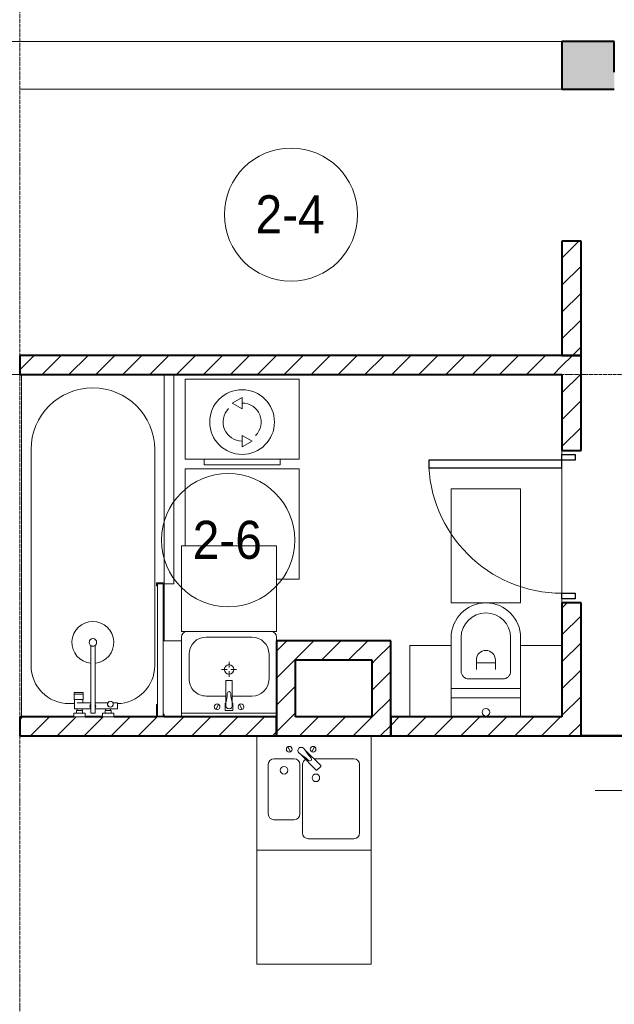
# Model space of a CAD drawing. Header units: millimetres. Extents: x 5617 to 137814, y 7718 to 189336.
# Tile 23 of 97: x 47255 to 50380, y 18890 to 24065. Entities that reach past the tile are written whole.
import ezdxf

# ---------------------------------------------------------------- set-up
doc = ezdxf.new("R2010")
doc.units = ezdxf.units.MM
doc.linetypes.add('ADSK_Линия сетки', pattern=[25, 20, -2.5, 0, -2.5])
doc.linetypes.add('Линия сетки', pattern=[25, 20, -2.5, 0, -2.5])
for name, color, linetype, lineweight in [('Двери', 7, 'Continuous', 18), ('Марки кабельных лотков', 7, 'Continuous', 20), ('Марки помещений', 7, 'Continuous', 20), ('Мебель', 7, 'Continuous', 18), ('Оси', 7, 'Continuous', 9), ('Перекрытия', 7, 'Continuous', 18), ('Сантехнические приборы', 7, 'Continuous', 18), ('Стены разрез', 7, 'Continuous', 40), ('Стены штриховка', 7, 'Continuous', 40), ('Электрооборудование', 7, 'Continuous', 18)]:
    doc.layers.add(name, color=color, linetype=linetype, lineweight=lineweight)
doc.styles.add('Arial_3', font='arial.ttf', dxfattribs={"width": 0.9, "height": 200})
pattern_1 = [(45, (0, 0), (-70.71068, 70.71068), [])]

# ---------------------------------------------------------------- blocks, each defined once
blk = doc.blocks.new('MR_Мойка - Кухонная мойка-2515860-МКСС_К4_L12_41_700_')
at = {"layer": 'Сантехнические приборы', "color": 253, "true_color": 0xaaaaaa}
for p, q in [((-300, 50), (-300, -550)), ((-300, 50), (-300, -550)), ((300, -550), (300, 50)), ((-136.7, -6.7), (-122.6, -33.3)), ((-79, -39), (-69.8, -48.2)), ((-69.8, -48.2), (11.4, -129.4)), ((-45.7, -24.2), (-55, -14.9)), ((35.5, -105.4), (-45.7, -24.2)), ((2.7, -6.7), (-11.4, -33.3)), ((-240, -100), (-240, -360)), ((-104, -70), (-210, -70)), ((-74, -360), (-74, -100)), ((-60, -100), (-60, -460)), ((210, -70), (0.1, -70)), ((240, -460), (240, -100)), ((15.7, -129.4), (35.5, -109.6)), ((-210, -390), (-104, -390)), ((-30, -490), (210, -490)), ((-300, -550), (300, -550))]:
    blk.add_line(p, q, dxfattribs=at)
for centre, radius, start, end in [((-129.7, -20), 15, 360, 180), ((-129.7, -20), 15, 180, 360), ((-67, -26.9), 17, 45, 225), ((-171.5, -230.2), 208.5, 46.5946, 60.8177), ((136.3, 77.5), 208.5, 209.1823, 223.4054), ((-4.3, -20), 15, 360, 180), ((-4.3, -20), 15, 180, 360), ((-210, -100), 30, 90, 180), ((-104, -100), 30, 360, 90), ((-30, -100), 30, 118.5511, 180), ((-21.7, -72.3), 9.19, 225, 45), ((210, -100), 30, 360, 90), ((-157, -130), 20, 360, 180), ((-157, -130), 20, 180, 360), ((10, -170), 20, 360, 180), ((13.5, -127.3), 3, 225, 315), ((13.5, -127.3), 3, 225, 315), ((33.3, -107.5), 3, 315, 45), ((33.3, -107.5), 3, 315, 45), ((10, -170), 20, 180, 360), ((-210, -360), 30, 180, 270), ((-104, -360), 30, 270, 360), ((-30, -460), 30, 180, 270), ((210, -460), 30, 270, 360)]:
    blk.add_arc(centre, radius, start, end, dxfattribs=at)
blk = doc.blocks.new('MR_Зона обслуживания - MR_Зона обслуживания-2638748-МКСС_К4_L12_41_700_')
at = {"layer": 'Мебель', "lineweight": 9}
for p, q in [((300, 0), (-300, 0)), ((-300, 0), (-300, -600)), ((300, -600), (300, 0)), ((-300, -600), (300, -600))]:
    blk.add_line(p, q, dxfattribs=at)
blk = doc.blocks.new('A_DOR_Door - Вн_3_Одинарная_800x2100-2974680-МКСС_К4_L12_41_700_')
at = {"layer": 'Двери', "color": 253, "lineweight": 30, "true_color": 0xaaaaaa}
for p, q in [((-380, 20), (-350, 20)), ((-380, -50), (-380, 20)), ((-350, 20), (-350, -50)), ((350, -50), (350, 20)), ((350, 20), (380, 20)), ((380, 20), (380, -50)), ((-350, -50), (-380, -50)), ((-350, -50), (-350, -750)), ((-310, -50), (-350, -50)), ((-350, -50), (-350, -750)), ((-310, -750), (-310, -50)), ((380, -50), (350, -50)), ((-350, -750), (-310, -750))]:
    blk.add_line(p, q, dxfattribs=at)
at = {"layer": 'Двери', "color": 254, "lineweight": 9, "true_color": 0xd4d4d4}
blk.add_arc((-350, -50), 700, 270, 0, dxfattribs=at)
blk = doc.blocks.new('MR_Стиральная машина - Стиральная машина_450-V49-МКСС_К4_L12_41_700_')
at = {"layer": 'Электрооборудование', "color": 253, "true_color": 0xaaaaaa}
for p, q in [((300, 0), (-300, 0)), ((-300, 0), (-300, -420)), ((300, -420), (300, 0)), ((0, -95), (-52, -125)), ((0, -155), (0, -95)), ((-52, -125), (0, -155)), ((0, -295), (0, -355)), ((52, -325), (0, -295)), ((0, -355), (52, -325)), ((-300, -420), (300, -420)), ((-200, -420), (-200, -450)), ((-200, -450), (200, -450)), ((200, -450), (200, -420))]:
    blk.add_line(p, q, dxfattribs=at)
for radius, start, end in [(170, 360, 180), (100, 135, 270), (100, 315, 90), (170, 180, 360)]:
    blk.add_arc((0, -225), radius, start, end, dxfattribs=at)
blk = doc.blocks.new('MR_Зона обслуживания - MR_Зона обслуживания-V50-МКСС_К4_L12_41_700_')
at = {"layer": 'Мебель', "lineweight": 9}
for p, q in [((300, 0), (-300, 0)), ((-300, 0), (-300, -405)), ((300, -580), (300, 0)), ((181.4, -580), (300, -580))]:
    blk.add_line(p, q, dxfattribs=at)
blk = doc.blocks.new('MR_Ванна - Санузел с ванной_1800x750-V51-МКСС_К4_L12_41_700_')
at = {"layer": 'Сантехнические приборы', "color": 253, "true_color": 0xaaaaaa}
for p, q in [((210, 750.1), (195, 750.1)), ((195, 750.1), (195, 710)), ((200, 715), (200, 745.1)), ((200, 745.1), (210, 745.1)), ((200, 745.1), (200, 715)), ((895, 745.1), (200, 745.1)), ((210, 745.1), (210, 750.1)), ((210, 750), (500, 750)), ((900, 750), (885, 750)), ((885, 750), (885, 745.1)), ((885, 745.1), (895, 745.1)), ((895, 745.1), (895, 715)), ((895, 715), (895, 745.1)), ((900, 710), (900, 750)), ((630, 700), (-505, 700)), ((195, 710), (210, 710)), ((210, 715), (200, 715)), ((200, 715), (895, 715)), ((210, 710), (210, 715)), ((895, 715), (835, 715)), ((835, 715), (835, 710)), ((835, 710), (900, 710)), ((826.3, 504.1), (858, 504.1)), ((826.3, 480.7), (826.3, 504.1)), ((858, 504.1), (858, 386.3)), ((858, 468.3), (866, 468.3)), ((858, 441.4), (858, 468.3)), ((866, 471), (880, 471)), ((866, 439), (866, 471)), ((866, 468.3), (866, 441.4)), ((880, 484.8), (900, 484.8)), ((880, 425), (880, 484.8)), ((880, 471), (880, 439)), ((900, 484.8), (900, 425)), ((826.3, 386.3), (826.3, 453.7)), ((866, 441.4), (858, 441.4)), ((880, 439), (866, 439)), ((900, 425), (880, 425)), ((524.9, 386.3), (880, 386.3)), ((880, 363.7), (524.9, 363.7)), ((826.3, 291.7), (826.3, 363.7)), ((858, 363.7), (858, 291.7)), ((880, 386.3), (880, 363.7)), ((770.9, 276.9), (770.9, 323.9)), ((770.9, 323.9), (780, 323.9)), ((780, 276.9), (780, 323.9)), ((780, 323.9), (807.5, 323.9)), ((780, 323.9), (780, 276.9)), ((807.5, 323.9), (807.5, 276.9)), ((807.5, 278.8), (807.5, 321.6)), ((807.5, 321.6), (826.3, 321.6)), ((858, 291.7), (858, 318.6)), ((858, 318.6), (866, 318.6)), ((866, 289), (866, 321)), ((866, 321), (880, 321)), ((866, 318.6), (866, 291.7)), ((880, 275.2), (880, 335)), ((880, 335), (900, 335)), ((880, 321), (880, 289)), ((900, 335), (900, 275.2)), ((780, 276.9), (770.9, 276.9)), ((807.5, 276.9), (780, 276.9)), ((858, 278.8), (807.5, 278.8)), ((830, 250), (830, 278.8)), ((858, 291.7), (858, 278.8)), ((866, 291.7), (858, 291.7)), ((880, 289), (866, 289)), ((900, 275.2), (880, 275.2)), ((900, 0), (-900, 0)), ((-505, 50), (630, 50))]:
    blk.add_line(p, q, dxfattribs=at)
for centre, radius, start, end in [((-505, 375), 325, 90, 270), ((630, 500), 200, 1.1857, 90), ((508.5, 375), 110, 5.916, 354.084), ((832.8, 467.2), 15, 90, 270), ((832.8, 467.2), 15, 244.0483, 115.9517), ((832.8, 467.2), 15, 270, 90), ((508.5, 375), 20, 90, 270), ((508.5, 375), 20, 270, 90), ((508.5, 375), 20, 325.4667, 34.5333), ((843.9, 375), 15.5, 47.0093, 132.9907), ((843.9, 375), 15.5, 227.0093, 312.9907), ((630, 250), 200, 270, 360)]:
    blk.add_arc(centre, radius, start, end, dxfattribs=at)
blk = doc.blocks.new('MR_Зона обслуживания - MR_Зона обслуживания-2638739-МКСС_К4_L12_41_700_')
at = {"layer": 'Мебель', "lineweight": 9}
for p, q in [((550, 50), (-550, 50)), ((-550, 0), (545.1, 0)), ((550, 0.1), (550, 50))]:
    blk.add_line(p, q, dxfattribs=at)
blk = doc.blocks.new('MR_Унитаз напольный - Санузел с ванной-V52-МКСС_К4_L12_41_700_')
at = {"layer": 'Сантехнические приборы', "color": 253, "true_color": 0xaaaaaa}
for p, q in [((-182.5, 0), (-182.5, 267.5)), ((-130, 267.5), (-130, 90)), ((130, 90), (130, 267.5)), ((182.5, 267.5), (182.5, 0)), ((-50, 150), (-50, 100)), ((-50, 135), (50, 135)), ((50, 100), (50, 150)), ((182.5, 0), (-182.5, 0)), ((-182.5, -50), (-182.5, 0)), ((-182.5, 0), (182.5, 0)), ((-90, 50), (90, 50)), ((182.5, 0), (182.5, -50)), ((-182.5, -50), (182.5, -50)), ((-182.5, -149.7), (-182.5, -50)), ((182.5, -50), (-182.5, -50)), ((182.5, -50), (182.5, -149.7))]:
    blk.add_line(p, q, dxfattribs=at)
for centre, radius, start, end in [((0, 267.5), 182.5, 0, 180), ((0, 267.5), 130, 360, 180), ((0, 150), 50, 360, 180), ((-90, 90), 40, 180, 270), ((90, 90), 40, 270, 360), ((0, -125), 20, 360, 180), ((0, -125), 20, 180, 360)]:
    blk.add_arc(centre, radius, start, end, dxfattribs=at)
blk = doc.blocks.new('MR_Зона обслуживания - MR_Зона обслуживания-V7-МКСС_К4_L12_41_700_')
at = {"layer": 'Мебель', "lineweight": 9}
for p, q in [((182.5, 600), (-182.5, 600)), ((-182.5, 600), (-182.5, 0)), ((182.5, 0), (182.5, 600)), ((-182.5, 0), (182.5, 0))]:
    blk.add_line(p, q, dxfattribs=at)
blk = doc.blocks.new('MR_Тумба-Умывальник с зеркалом - Тумба-умывальник_500-2515854-МКСС_К4_L12_41_700_')
at = {"layer": 'Сантехнические приборы', "color": 253, "true_color": 0xaaaaaa}
for p, q in [((-250, -20), (250, -20)), ((-69.7, -39.8), (-55.6, -66.3)), ((20, -33.1), (-20, -33.1)), ((-20, -33.1), (-20, -73.1)), ((20, -73.1), (20, -33.1)), ((69.7, -39.8), (55.6, -66.3)), ((-20, -73.1), (-17, -73.1)), ((-17, -60), (-17, -73.1)), ((-17, -73.1), (-17, -187.9)), ((17, -73.1), (17, -60)), ((17, -187.9), (17, -73.1)), ((17, -73.1), (20, -73.1)), ((-17, -110), (-120, -110)), ((120, -110), (17, -110)), ((-210, -200), (-210, -330)), ((-14, -190.9), (14, -190.9)), ((210, -330), (210, -200)), ((-10, -250), (-40, -250)), ((0, -210), (0, -240)), ((40, -250), (10, -250)), ((0, -290), (0, -260)), ((-250, -400), (-250, -420)), ((250, -420), (250, -400)), ((-120, -420), (120, -420))]:
    blk.add_line(p, q, dxfattribs=at)
for centre, radius, start, end in [((-62.7, -53.1), 15, 360, 180), ((0, -60), 17, 360, 180), ((62.7, -53.1), 15, 360, 180), ((-62.7, -53.1), 15, 180, 360), ((-217.6, -129.9), 208.5, 1.5946, 15.8177), ((217.6, -129.9), 208.5, 164.1823, 178.4054), ((62.7, -53.1), 15, 180, 360), ((-120, -200), 90, 90, 180), ((0, -124.1), 9.19, 180, 360), ((120, -200), 90, 360, 90), ((-14, -187.9), 3, 180, 270), ((-14, -187.9), 3, 195, 255), ((14, -187.9), 3, 270, 0), ((14, -187.9), 3, 285, 345), ((0, -250), 25, 0, 180), ((0, -250), 25, 180, 0), ((-120, -330), 90, 180, 270), ((120, -330), 90, 270, 360), ((-220, -420), 30, 180, 270), ((220, -420), 30, 270, 360)]:
    blk.add_arc(centre, radius, start, end, dxfattribs=at)
blk = doc.blocks.new('MR_Зона обслуживания - MR_Зона обслуживания-2638755-МКСС_К4_L12_41_700_')
at = {"layer": 'Мебель', "lineweight": 9}
for p, q in [((250, 0), (-250, 0)), ((-250, 0), (-250, -450)), ((250, -450), (250, 0)), ((-250, -450), (250, -450))]:
    blk.add_line(p, q, dxfattribs=at)
blk = doc.blocks.new('MR_Зона обслуживания - MR_Зона обслуживания-V53-МКСС_К4_L12_41_700_')
at = {"layer": 'Мебель', "lineweight": 9}
for p, q in [((-50, 0), (-50, -400)), ((-50, -400), (45.7, -400))]:
    blk.add_line(p, q, dxfattribs=at)
blk = doc.blocks.new('MR_Зона обслуживания - MR_Зона обслуживания-V54-МКСС_К4_L12_41_700_')
at = {"layer": 'Мебель', "lineweight": 9}
blk.add_line((-50, 0), (-50, -300), dxfattribs=at)
blk = doc.blocks.new('MR_Зона обслуживания - MR_Зона обслуживания-V60-МКСС_К4_L12_41_700_')
at = {"layer": 'Мебель', "lineweight": 9}
blk.add_line((108.75, 425), (-108.75, 425), dxfattribs=at)
blk = doc.blocks.new('MR_Зона обслуживания - MR_Зона обслуживания-V61-МКСС_К4_L12_41_700_')
at = {"layer": 'Мебель', "lineweight": 9}
for p, q in [((108.8, 425), (-108.8, 425)), ((-108.8, 425), (-108.8, 50.3))]:
    blk.add_line(p, q, dxfattribs=at)
blk = doc.blocks.new('135_SLK_K4_AR_rvt-1-МКСС_К4_L12_41_700_')
at = {"layer": 'Стены разрез', "lineweight": 18, "true_color": 0xcbcbcb}
h = blk.add_hatch(color=9, dxfattribs=at)
h.paths.add_polyline_path([(116025, 23700), (116025, 23950), (115775, 23950), (115775, 23700)])
h.paths.add_polyline_path([(114400, 23700), (114675, 23700), (114675, 23950), (114400, 23950), (114400, 23790)])
at = {"layer": 'Стены разрез', "lineweight": 9, "true_color": 0xaaaaaa}
h = blk.add_hatch(dxfattribs=at)
h.set_pattern_fill('FP_3', color=253, style=0, pattern_type=2)
h.set_pattern_definition(pattern_1)
h.paths.add_polyline_path([(114500, 22300), (114500, 22900), (114400, 22900), (114400, 22300)])
h = blk.add_hatch(dxfattribs=at)
h.set_pattern_fill('FP_3', color=253, style=0, pattern_type=2)
h.set_pattern_definition(pattern_1)
h.paths.add_polyline_path([(114400, 22200), (114400, 22300), (111550, 22300), (111550, 22200), (113436.2, 22200)])
h = blk.add_hatch(dxfattribs=at)
h.set_pattern_fill('FP_3', color=253, style=0, pattern_type=2)
h.set_pattern_definition(pattern_1)
h.paths.add_polyline_path([(114400, 20400), (114500, 20400), (114500, 21000), (114400, 21000), (114400, 20563.8)])
h.paths.add_polyline_path([(114500, 21800), (114500, 22300), (114400, 22300), (114400, 21800)])
h = blk.add_hatch(dxfattribs=at)
h.set_pattern_fill('FP_3', color=253, style=0, pattern_type=2)
h.set_pattern_definition(pattern_1)
h.paths.add_polyline_path([(113000, 20400), (113000, 20800), (112900, 20800), (112900, 20400), (112911.8, 20400)])
h = blk.add_hatch(dxfattribs=at)
h.set_pattern_fill('FP_3', color=253, style=0, pattern_type=2)
h.set_pattern_definition(pattern_1)
h.paths.add_polyline_path([(113500, 20700), (113500, 20800), (113000, 20800), (113000, 20700), (113436.2, 20700)])
h = blk.add_hatch(dxfattribs=at)
h.set_pattern_fill('FP_3', color=253, style=0, pattern_type=2)
h.set_pattern_definition(pattern_1)
h.paths.add_polyline_path([(113436.2, 20400), (113500, 20400), (113500, 20700), (113400, 20700), (113400, 20400)])
h = blk.add_hatch(dxfattribs=at)
h.set_pattern_fill('FP_3', color=253, style=0, pattern_type=2)
h.set_pattern_definition(pattern_1)
h.paths.add_polyline_path([(112900, 20300), (112900, 20400), (111550, 20400), (111550, 20300), (112737, 20300)])
h = blk.add_hatch(dxfattribs=at)
h.set_pattern_fill('FP_3', color=253, style=0, pattern_type=2)
h.set_pattern_definition(pattern_1)
h.paths.add_polyline_path([(113500, 20300), (113500, 20400), (112900, 20400), (112900, 20300), (113436.2, 20300)])
h = blk.add_hatch(dxfattribs=at)
h.set_pattern_fill('FP_3', color=253, style=0, pattern_type=2)
h.set_pattern_definition(pattern_1)
h.paths.add_polyline_path([(114500, 20300), (114500, 20400), (113500, 20400), (113500, 20300), (114135.5, 20300)])
at = {"layer": 'Перекрытия', "color": 253, "true_color": 0xaaaaaa}
for p, q in [((109550, 23950), (114400, 23950)), ((114400, 23700), (111550, 23700)), ((114400, 21800), (114400, 21780)), ((114400, 21780), (114400, 21800)), ((114400, 21710), (114400, 21050)), ((114400, 21050), (114400, 21710)), ((114400, 21020), (114400, 21000)), ((114400, 21000), (114400, 21020))]:
    blk.add_line(p, q, dxfattribs=at)
at = {"layer": 'Стены разрез', "color": 253, "true_color": 0xaaaaaa}
for p, q in [((114675, 23950), (114400, 23950)), ((114400, 23950), (114400, 23700)), ((114675, 23790), (114675, 23950)), ((114400, 23700), (114675, 23700)), ((114500, 22900), (114400, 22900)), ((114400, 22900), (114400, 22300)), ((114500, 22300), (114500, 22900)), ((114400, 22300), (111550, 22300)), ((111550, 22300), (111550, 22200)), ((114500, 22300), (114400, 22300)), ((114400, 22300), (114500, 22300)), ((114500, 21800), (114500, 22300)), ((111550, 22200), (114400, 22200)), ((114400, 22200), (114400, 21800)), ((114400, 21800), (114500, 21800)), ((114500, 21000), (114400, 21000)), ((114400, 21000), (114400, 20400)), ((114500, 20400), (114500, 21000)), ((113000, 20800), (112900, 20800)), ((112900, 20800), (112900, 20400)), ((113500, 20800), (113000, 20800)), ((113500, 20700), (113500, 20800)), ((113000, 20400), (113000, 20700)), ((113000, 20700), (113400, 20700)), ((113400, 20700), (113400, 20400)), ((113500, 20400), (113500, 20700)), ((111834.7, 20400), (111550, 20400)), ((111550, 20400), (111550, 20300)), ((111984.5, 20400), (111894.5, 20400)), ((112269.5, 20400), (112044.2, 20400)), ((112900, 20400), (112309.5, 20400)), ((112900, 20300), (112900, 20400)), ((112900, 20400), (112900, 20300)), ((113400, 20400), (113000, 20400)), ((113500, 20300), (113500, 20400)), ((114400, 20400), (113500, 20400)), ((113500, 20400), (113500, 20300)), ((114500, 20300.8), (114500, 20400)), ((111550, 20300), (112900, 20300)), ((112900, 20300), (113500, 20300)), ((113500, 20300), (114500, 20300)), ((114949.6, 20300.8), (114500, 20300.8)), ((114500, 20300), (114949.6, 20300))]:
    blk.add_line(p, q, dxfattribs=at)
at = {"layer": 'Стены штриховка', "color": 253, "true_color": 0xaaaaaa}
for p, q in [((114500, 20300.8), (114500, 20300)), ((114500, 20300), (114500, 20300.8))]:
    blk.add_line(p, q, dxfattribs=at)
at = {"layer": 'Двери', "color": 253, "lineweight": 18, "true_color": 0xaaaaaa, "rotation": 270}
blk.add_blockref('A_DOR_Door - Вн_3_Одинарная_800x2100-2974680-МКСС_К4_L12_41_700_', (114450, 21400), dxfattribs=at)
at = {"layer": 'Мебель', "color": 253, "lineweight": 18, "true_color": 0xaaaaaa}
for name, p, rotation in [('MR_Зона обслуживания - MR_Зона обслуживания-2638739-МКСС_К4_L12_41_700_', (112309.5, 21650), 269.9999999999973), ('MR_Зона обслуживания - MR_Зона обслуживания-2638755-МКСС_К4_L12_41_700_', (112650.3, 20850), 180), ('MR_Зона обслуживания - MR_Зона обслуживания-V53-МКСС_К4_L12_41_700_', (112350.3, 20400), 180), ('MR_Зона обслуживания - MR_Зона обслуживания-V54-МКСС_К4_L12_41_700_', (112950.3, 20400), 180)]:
    blk.add_blockref(name, p, dxfattribs=dict(at, rotation=rotation))
for name, p in [('MR_Зона обслуживания - MR_Зона обслуживания-V50-МКСС_К4_L12_41_700_', (112718.9, 21705)), ('MR_Зона обслуживания - MR_Зона обслуживания-V7-МКСС_К4_L12_41_700_', (114000, 20999.7)), ('MR_Зона обслуживания - MR_Зона обслуживания-V61-МКСС_К4_L12_41_700_', (113708.8, 20349.7)), ('MR_Зона обслуживания - MR_Зона обслуживания-V60-МКСС_К4_L12_41_700_', (114291.3, 20349.7)), ('MR_Зона обслуживания - MR_Зона обслуживания-2638748-МКСС_К4_L12_41_700_', (113096.5, 19700))]:
    blk.add_blockref(name, p, dxfattribs=at)
at = {"layer": 'Сантехнические приборы', "color": 253, "lineweight": 18, "true_color": 0xaaaaaa}
for name, p, rotation in [('MR_Ванна - Санузел с ванной_1800x750-V51-МКСС_К4_L12_41_700_', (111559.5, 21300), 269.9999999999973), ('MR_Тумба-Умывальник с зеркалом - Тумба-умывальник_500-2515854-МКСС_К4_L12_41_700_', (112650.3, 20400), 180)]:
    blk.add_blockref(name, p, dxfattribs=dict(at, rotation=rotation))
for name, p in [('MR_Унитаз напольный - Санузел с ванной-V52-МКСС_К4_L12_41_700_', (114000, 20549.7)), ('MR_Мойка - Кухонная мойка-2515860-МКСС_К4_L12_41_700_', (113096.5, 20250))]:
    blk.add_blockref(name, p, dxfattribs=at)
at = {"layer": 'Электрооборудование', "color": 253, "lineweight": 18, "true_color": 0xaaaaaa}
blk.add_blockref('MR_Стиральная машина - Стиральная машина_450-V49-МКСС_К4_L12_41_700_', (112718.9, 22175), dxfattribs=at)
blk = doc.blocks.new('050_Марка_Помещение - Номер-620969-МКСС_К4_L12_41_700_')
at = {"layer": 'Марки помещений'}
blk.add_circle((0, 0), 3.5, dxfattribs=at)
blk = doc.blocks.new('_СС_Марка лотка - 03_Размер _ КСБ_СС _ Отметка низа _полка 25_-1604714-МКСС_К4_L12_41_700_')
at = {"layer": 'Марки кабельных лотков'}
blk.add_line((0, 0), (25, 0), dxfattribs=at)

msp = doc.modelspace()

# ---------------------------------------------------------------- linework, layer by layer
at = {"layer": 'Оси', "linetype": 'Линия сетки'}
msp.add_line((47255.4, 12025.7), (47255.4, 33080), dxfattribs=at)
at = {"layer": 'Оси', "linetype": 'ADSK_Линия сетки'}
msp.add_line((72455.4, 22200), (25603.7, 22200), dxfattribs=at)

# ---------------------------------------------------------------- block references
at = {"lineweight": 5}
msp.add_blockref('135_SLK_K4_AR_rvt-1-МКСС_К4_L12_41_700_', (-64294.6, 0), dxfattribs=at)
at = {"layer": 'Марки кабельных лотков', "xscale": 99.99999999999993, "yscale": 99.99999999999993, "zscale": 99.99999999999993}
msp.add_blockref('_СС_Марка лотка - 03_Размер _ КСБ_СС _ Отметка низа _полка 25_-1604714-МКСС_К4_L12_41_700_', (50279.1, 20013.8), dxfattribs=at)
at = {"layer": 'Марки помещений', "xscale": 99.99999999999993, "yscale": 99.99999999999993, "zscale": 99.99999999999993}
for p in [(48681.4, 23040.4), (48351.3, 21329.4)]:
    msp.add_blockref('050_Марка_Помещение - Номер-620969-МКСС_К4_L12_41_700_', p, dxfattribs=at)

# ---------------------------------------------------------------- texts
at = {"layer": 'Марки помещений', "lineweight": 9, "char_height": 200, "width": 447.342, "attachment_point": 1, "style": 'Arial_3'}
for s, insert in [('2-4', (48494.8, 23142.1)), ('2-6', (48164.8, 21431.1))]:
    msp.add_mtext(s, dxfattribs=dict(at, insert=insert))

doc.saveas('drawing.dxf')
